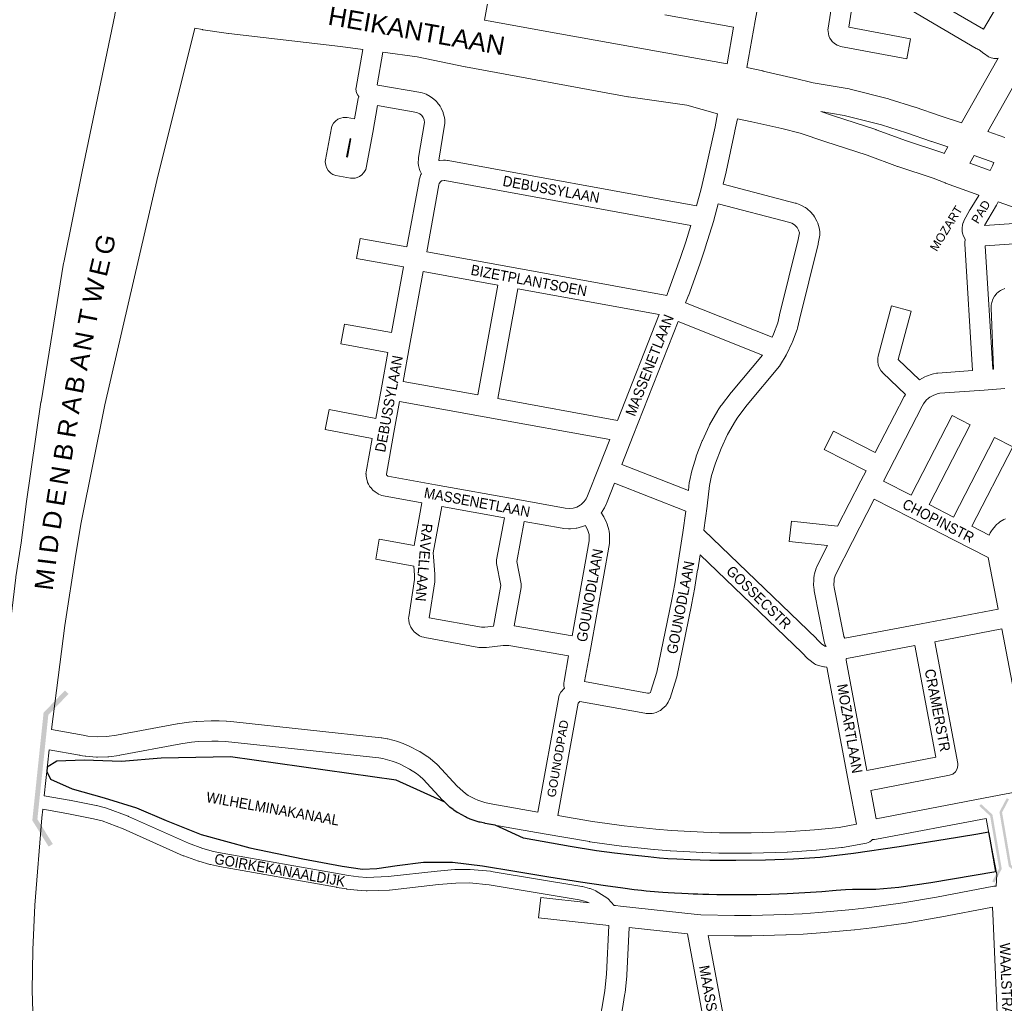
# Model space of a CAD drawing. Header units: metres. Extents: x 123817 to 142006, y 393105 to 406084.
# Tile 99 of 138: x 132752 to 133479, y 398729 to 399456. Entities that reach past the tile are written whole.
import ezdxf
from ezdxf.enums import TextEntityAlignment as Align

# ---------------------------------------------------------------- set-up
doc = ezdxf.new("R2010")
doc.units = ezdxf.units.M
doc.header["$MEASUREMENT"] = 0
doc.styles.add('Style-Arial', font='arial.ttf')

# ---------------------------------------------------------------- blocks, each defined once
blk = doc.blocks.new('gg0-viaduct_95')
at = {"linetype": 'Continuous', "lineweight": 0}
blk.add_hatch(color=7, dxfattribs=at).paths.add_polyline_path([(-55.8, -16.9), (-58, -14), (-40, 0), (40, 0), (58, -14), (55.8, -16.9), (38.7, -3.7), (-38.7, -3.7)])
blk = doc.blocks.new('gg0-viaduct_96')
at = {"linetype": 'Continuous', "lineweight": 0}
blk.add_hatch(color=7, dxfattribs=at).paths.add_polyline_path([(-55.8, -16.9), (-58, -14), (-40, 0), (40, 0), (58, -14), (55.8, -16.9), (38.7, -3.7), (-38.7, -3.7)])
blk = doc.blocks.new('gg0-viaduct_98')
at = {"linetype": 'Continuous', "lineweight": 0}
blk.add_hatch(color=7, dxfattribs=at).paths.add_polyline_path([(55.76, -16.89), (38.75, -3.66), (-38.75, -3.66), (-55.76, -16.89), (-58, -14), (-40, 0), (40, 0), (58, -14)])

msp = doc.modelspace()

# ---------------------------------------------------------------- linework, layer by layer
at = {"color": 9, "linetype": 'Continuous', "lineweight": 0, "flags": 128}
for points in [[(133463.67, 399448.8), (133418.66, 399475.33), (133417.09, 399476.6), (133418.72, 399478.6), (133419.34, 399479.51), (133446.55, 399525.6), (133446.55, 399525.6), (133446.55, 399525.6), (133500.12, 399616.49), (133526.18, 399660.67), (133572.29, 399633.38), (133547.23, 399590.74), (133463.67, 399448.8)], [(133099.95, 399482.77), (133094.98, 399455.44)], [(133298.22, 399472.41), (133295.13, 399455.09), (133288.95, 399420.45)], [(133367.14, 399469.33), (133364.12, 399450.23), (133409.72, 399441.82), (133407, 399427.07), (133358.16, 399436.08), (133355.77, 399436.96), (133355.48, 399437.13), (133353.69, 399438.28), (133351.97, 399439.78), (133351.42, 399440.53), (133350.26, 399442.32), (133349.51, 399443.83), (133349.14, 399445.32), (133348.83, 399447.43), (133348.76, 399448.5), (133348.96, 399449.67), (133348.85, 399449.67), (133352.38, 399471.99)], [(133274.22, 399423.3), (133279.05, 399450.35), (133228.16, 399459.5)], [(133460.48, 399433.6), (133459.84, 399433.82), (133458.91, 399434.24), (133458.29, 399434.56), (133458.23, 399434.6), (133410.57, 399462.68)], [(133154.06, 398962.05), (133153.77, 398963.58), (133153.73, 398965.57), (133153.73, 398965.73), (133153.96, 398967.05), (133153.85, 398967.06), (133157.22, 398985.79), (133113.06, 398993.41), (133110.25, 398993.59), (133108.85, 398993.47), (133096.59, 398992.07), (133095.87, 398992.02), (133092.44, 398991.96), (133091, 398992.07), (133090.95, 398992.08), (133050.89, 398999.41), (133050.15, 398999.58), (133048.82, 398999.97), (133047.16, 399000.68), (133046.98, 399000.78), (133044.97, 399002.02), (133043.16, 399003.59), (133043.08, 399003.68), (133041.59, 399005.51), (133040.59, 399007.12), (133040.1, 399008.2), (133039.88, 399008.75), (133039.54, 399010.01), (133039.13, 399012.33), (133039.02, 399013.63), (133039.22, 399014.81), (133039.11, 399014.8), (133043.47, 399042.33), (133043.45, 399045.36), (133042.89, 399052.21), (133014.68, 399057.38), (133017.38, 399072.13), (133043, 399067.44), (133048.76, 399098.9), (133020.37, 399104.07), (133019.26, 399104.36), (133017.99, 399104.8), (133016.7, 399105.39), (133016.48, 399105.52), (133014.21, 399106.94), (133012.52, 399108.39), (133011, 399110.13), (133010.92, 399110.22), (133010.23, 399111.2), (133009.36, 399112.66), (133008.75, 399113.94), (133008.56, 399114.52), (133007.86, 399117.1), (133007.6, 399118.76), (133007.54, 399120.1), (133007.53, 399120.42), (133007.76, 399121.73), (133007.65, 399121.74), (133012.05, 399146.35), (132977.39, 399153.13), (132980.28, 399167.86), (133014.71, 399161.12), (133018.87, 399183.96), (133018.87, 399183.96), (133023.59, 399209.95), (132988.98, 399216.28), (132991.68, 399231.04), (133026.28, 399224.71), (133035.12, 399273.28), (133000.63, 399279.46), (133003.27, 399294.23), (133037.8, 399288.04), (133046.69, 399336.91), (133046.81, 399337.46), (133047.23, 399339.04), (133047.44, 399339.72), (133047.57, 399340.05), (133048.14, 399341.42), (133048.46, 399342), (133048.17, 399342.5), (133047.55, 399343.84), (133047.3, 399344.45), (133047.05, 399345.27), (133046.36, 399348.15), (133046.16, 399349.89), (133046.16, 399350.16), (133046.27, 399353.12), (133046.37, 399354.09), (133050.7, 399379.8), (133050.7, 399380.46), (133050.6, 399381.32), (133050.45, 399381.95), (133049.69, 399383.73), (133048.66, 399385.11), (133047.35, 399386.22), (133045.63, 399387.1), (133045.04, 399387.28), (133016.11, 399392.41), (133012.51, 399372.65), (133012.51, 399372.64), (133012.51, 399372.62), (133007.64, 399346.41), (133007.31, 399345.21), (133006.01, 399342.96), (133005.77, 399342.69), (133004.55, 399341.37), (133002.79, 399339.96), (133000.97, 399339.21), (132999.47, 399338.81), (132998.85, 399338.67), (132996.24, 399338.67), (132996.2, 399338.68), (132985.32, 399340.67), (132982.92, 399341.55), (132981.59, 399342.53), (132980.26, 399343.76), (132979.59, 399344.45), (132978.29, 399346.71), (132978.01, 399347.68), (132977.63, 399349.44), (132977.45, 399351.04), (132977.7, 399352.41), (132977.58, 399352.41), (132981.95, 399375.92), (132982.28, 399377.12), (132983.58, 399379.37), (132983.82, 399379.64), (132985.04, 399380.96), (132986.8, 399382.37), (132988.94, 399383.2), (132990.69, 399383.58), (132991, 399383.64), (132993.6, 399383.64), (132993.61, 399383.64), (132999.09, 399382.68), (133001.8, 399397.54), (133002.13, 399398.76), (133002.19, 399398.93), (133002.25, 399399.08), (133001.54, 399400.07), (133000.59, 399401.87), (133000.14, 399404.44), (133000.37, 399405.75), (133000.25, 399405.73), (133005.17, 399433.87)], [(133267.28, 399386.28), (133265.39, 399376.63), (133258.88, 399346.85), (133255.09, 399330.81), (133251.79, 399318.39), (133068.21, 399351.8), (133068.17, 399351.81), (133067.7, 399351.87), (133066.23, 399352.04), (133064.72, 399352.06), (133061.77, 399351.79), (133061.23, 399351.72), (133061.24, 399352.08), (133065.6, 399377.94), (133065.71, 399379.18), (133065.71, 399379.2), (133065.7, 399380.93), (133065.65, 399381.8), (133065.45, 399383.52), (133065.29, 399384.37), (133064.89, 399386.06), (133064.64, 399386.88), (133064.49, 399387.28), (133063.12, 399390.46), (133062.26, 399391.96), (133060.2, 399394.74), (133059.92, 399395.09), (133059.02, 399396), (133056.38, 399398.23), (133055.28, 399399), (133054.94, 399399.19), (133051.86, 399400.76), (133050.65, 399401.24), (133049, 399401.75), (133048.11, 399401.97), (133016.28, 399407.61), (133016.27, 399407.61), (133015.81, 399407.65), (133020.05, 399431.88)], [(133281.87, 399382.7), (133280.09, 399373.66), (133280.06, 399373.5), (133273.52, 399343.59), (133273.49, 399343.46), (133271.35, 399334.39), (133324.66, 399320.42), (133325.19, 399320.25), (133327.58, 399319.44), (133328.83, 399318.87), (133332.04, 399317.07), (133332.1, 399317.03), (133333.36, 399316.12), (133336.1, 399313.67), (133336.84, 399312.9), (133336.94, 399312.78), (133338.09, 399311.35), (133338.78, 399310.34), (133340.59, 399307.13), (133341.11, 399306), (133341.23, 399305.64), (133342.32, 399302.12), (133342.58, 399300.93), (133342.83, 399299.11), (133342.9, 399298.09), (133342.75, 399296.65), (133341.53, 399290.45), (133341.46, 399290.09), (133327.65, 399234.32), (133326.24, 399228.01), (133325.97, 399227.07), (133325.94, 399227), (133322.53, 399217.92), (133322.28, 399217.35), (133318.13, 399208.58), (133318.02, 399208.42), (133317.87, 399208.08), (133313.84, 399201.01), (133313.07, 399199.9), (133289.04, 399171.25), (133282.15, 399162.21), (133280.39, 399159.52), (133274.51, 399149.36), (133269.77, 399138.98), (133265.61, 399128.26), (133262.78, 399119.09), (133261.22, 399111.8), (133259.48, 399096.69), (133259.46, 399096.63), (133259.46, 399096.53), (133257.03, 399078.79), (133340.2, 398998.7), (133340.37, 398998.53), (133344.01, 398994.78), (133346.48, 398992.96), (133347.48, 398992.75), (133347.33, 398993.01), (133346.51, 398994.66), (133346.18, 398995.44), (133345.86, 398996.59), (133338.69, 399033.85), (133338.62, 399034.28), (133338.27, 399036.84), (133338.21, 399037.84), (133338.23, 399037.95), (133338.21, 399037.95), (133338.27, 399042.28), (133338.36, 399043.32), (133338.69, 399045.46), (133338.91, 399046.47), (133340.16, 399050.63), (133340.3, 399051.05), (133340.66, 399051.88), (133348.56, 399067.39), (133320.23, 399070.42), (133321.82, 399085.33), (133355.87, 399081.7), (133373.1, 399115.24), (133373.1, 399115.24), (133373.1, 399115.24), (133376.92, 399122.65), (133346.05, 399138.43), (133352.88, 399151.79), (133383.77, 399136), (133405.07, 399177.43), (133405.26, 399177.79), (133405.98, 399179.02), (133389.29, 399195.07), (133388.74, 399195.65), (133388.63, 399195.79), (133387.82, 399196.81), (133386.63, 399198.93), (133386.61, 399198.97), (133385.94, 399200.85), (133385.51, 399203.37), (133385.58, 399203.8), (133385.52, 399203.79), (133385.63, 399205.78), (133385.87, 399207.26), (133395.65, 399244.45), (133410.16, 399240.64), (133400.75, 399204.86), (133416.35, 399189.86), (133416.43, 399189.91), (133420.34, 399192.06), (133421.57, 399192.59), (133425.81, 399194.01), (133426.78, 399194.27), (133428.98, 399194.69), (133429.08, 399194.71), (133429.85, 399194.8), (133455.64, 399196.64), (133449.87, 399290.25), (133449.86, 399290.72), (133450, 399291.52), (133449.9, 399291.52), (133450.08, 399293.2), (133450.15, 399293.5)], [(132993.86, 399354.36), (132993.22, 399354.47), (132995.74, 399368.04), (132996.38, 399367.92), (132993.86, 399354.36)], [(133229.66, 399252.16), (133114.93, 399273.07), (133052.4, 399284.47), (133061.4, 399333.95), (133061.61, 399334.75), (133061.68, 399334.92), (133062.49, 399336.11), (133062.54, 399336.16), (133063.36, 399336.72), (133063.67, 399336.86), (133063.87, 399336.92), (133065.31, 399337.05), (133065.77, 399337), (133247.59, 399303.91), (133243.85, 399291.84), (133239.96, 399280.2), (133231.57, 399256.98), (133229.66, 399252.16)], [(133307.58, 399221.35), (133243.64, 399246.72), (133245.56, 399251.55), (133245.63, 399251.75), (133245.64, 399251.77), (133254.1, 399275.19), (133254.15, 399275.36), (133258.1, 399287.17), (133258.15, 399287.32), (133264.42, 399307.55), (133264.43, 399307.6), (133264.51, 399307.85), (133267.69, 399319.84), (133320.59, 399305.98), (133322.06, 399305.47), (133323.96, 399304.4), (133325.64, 399302.9), (133326.03, 399302.42), (133327.14, 399300.45), (133327.79, 399298.31), (133326.85, 399293.52), (133313.07, 399237.84), (133313.03, 399237.67), (133311.72, 399231.79), (133308.6, 399223.49), (133307.58, 399221.35)], [(133464.46, 399303.7), (133500.87, 399306.21)], [(133470.61, 399197.7), (133464.99, 399288.7), (133500.31, 399291.14)], [(133090.17, 399178.6), (133034.97, 399188.65), (133039.69, 399214.64), (133039.69, 399214.64), (133039.69, 399214.64), (133049.71, 399269.71), (133104.87, 399259.66), (133090.17, 399178.6)], [(133193.21, 399159.84), (133104.93, 399175.91), (133119.62, 399256.97), (133224.03, 399237.94), (133193.21, 399159.84)], [(133479.33, 399257.22), (133477.15, 399256.32), (133476.27, 399255.88), (133475.51, 399255.38), (133474.56, 399254.67), (133473.33, 399253.5), (133473.2, 399253.34), (133471.74, 399251.49), (133470.56, 399249.4), (133470.52, 399249.28), (133469.75, 399247.05), (133469.36, 399245.07), (133469.27, 399243.64), (133469.33, 399243.64), (133469.25, 399243.18), (133469.26, 399242.87), (133471.1, 399197.74), (133470.61, 399197.7)], [(133245.69, 399108.08), (133196.51, 399127.33), (133204.9, 399148.6), (133238.11, 399232.77), (133300.35, 399208.08), (133277.44, 399180.76), (133277.22, 399180.49), (133270.06, 399171.09), (133269.75, 399170.65), (133267.72, 399167.56), (133267.51, 399167.21), (133261.35, 399156.56), (133261.02, 399155.92), (133256.04, 399145.02), (133255.86, 399144.61), (133251.53, 399133.44), (133251.48, 399133.29), (133251.36, 399132.94), (133248.35, 399123.2), (133248.18, 399122.55), (133246.48, 399114.59), (133246.36, 399113.88), (133245.69, 399108.08)], [(133479.42, 399183.29), (133464.12, 399182.2), (133431.36, 399179.87), (133430.09, 399179.63), (133426.97, 399178.58), (133424.09, 399177), (133423.02, 399176.21), (133421.42, 399174.74), (133419.32, 399172.12), (133418.31, 399170.39), (133393.69, 399122.48), (133393.69, 399122.48), (133393.69, 399122.48), (133389.87, 399115.05), (133410.27, 399104.56), (133440.58, 399163.46), (133453.92, 399156.6), (133423.61, 399097.69), (133441.61, 399088.44), (133471.9, 399147.23), (133485.23, 399140.36), (133454.95, 399081.58), (133467.86, 399074.93)], [(133157.79, 399094.67), (133154.69, 399094.93), (133119.79, 399101.26), (133058.83, 399112.31), (133023.67, 399118.71), (133023.11, 399119.07), (133022.77, 399119.46), (133022.76, 399119.47), (133022.59, 399120.09), (133028.11, 399150.96), (133032.28, 399173.9), (133094.87, 399162.5), (133187.6, 399145.61), (133179.8, 399125.84), (133179.8, 399125.84), (133171.21, 399104.05), (133170.23, 399101.99), (133169.54, 399100.88), (133168.81, 399099.92), (133166.58, 399097.75), (133165.75, 399097.14), (133163.16, 399095.77), (133160.53, 399094.96), (133157.79, 399094.67)], [(133216.68, 398958.27), (133215.58, 398958.3), (133169.05, 398966.85), (133173.33, 398990.57), (133173.33, 398990.57), (133173.33, 398990.58), (133187.36, 399068.93), (133187.47, 399070.25), (133187.47, 399070.26), (133187.47, 399074.72), (133187.41, 399075.73), (133187.11, 399077.94), (133186.9, 399078.93), (133185.72, 399083.23), (133185.53, 399083.81), (133185.25, 399084.49), (133183.31, 399088.51), (133182.82, 399089.39), (133181.59, 399091.26), (133181.33, 399091.61), (133181.66, 399092.04), (133182.07, 399092.63), (133183.18, 399094.41), (133183.6, 399095.17), (133184.87, 399097.85), (133185.07, 399098.31), (133191.01, 399113.37), (133243.79, 399092.71), (133241.66, 399077.11), (133237.73, 399051.82), (133235.58, 399039.05), (133233.24, 399026.33), (133222.49, 398973.84), (133217.97, 398959.66), (133217.6, 398958.87), (133217.16, 398958.48), (133216.68, 398958.27)], [(133361.36, 398998.86), (133360.57, 399000.08), (133360.39, 399000.43), (133353.46, 399036.47), (133353.21, 399038.28), (133353.26, 399041.55), (133353.43, 399042.67), (133354.33, 399045.68), (133366.86, 399070.28), (133383.02, 399101.71), (133410.08, 399087.79), (133410.08, 399087.79), (133410.08, 399087.79), (133441.41, 399071.67), (133467.19, 399058.41), (133474.5, 399020.48), (133417.61, 399009.61), (133361.36, 398998.86)], [(133092.92, 399006.97), (133054.18, 399014.06), (133058.38, 399040.59), (133058.47, 399041.76), (133058.47, 399041.79), (133058.45, 399045.72), (133058.43, 399046.31), (133057.37, 399059.02), (133057.25, 399062.01), (133063.52, 399096.21), (133109.72, 399087.84), (133104.05, 399056.85), (133103.93, 399055.5), (133104.05, 399054.13), (133107.1, 399037.78), (133101.69, 399007.75), (133095.25, 399007.01), (133092.92, 399006.97)], [(133159.88, 399000.56), (133116.97, 399007.96), (133122.11, 399036.47), (133122.22, 399037.8), (133122.1, 399039.17), (133119.05, 399055.52), (133124.48, 399085.16), (133152.36, 399080.11), (133152.4, 399080.1), (133153.07, 399080.01), (133157.24, 399079.66), (133158.67, 399079.68), (133162.84, 399080.12), (133163.34, 399080.19), (133164.24, 399080.41), (133168.24, 399081.64), (133169.56, 399082.18), (133169.59, 399082.2), (133170.01, 399081.57), (133171.43, 399078.6), (133172.31, 399075.43), (133172.47, 399074.21), (133172.47, 399070.92), (133159.88, 399000.56)], [(133467.86, 399074.93), (133468.08, 399075.54), (133468.09, 399075.57), (133468.62, 399076.72), (133469.48, 399078.23), (133470.22, 399079.29), (133472.42, 399081.96), (133472.45, 399081.99), (133473.33, 399082.88), (133474.65, 399084.01), (133475.71, 399084.76), (133478.68, 399086.51), (133478.74, 399086.55), (133479.86, 399087.07)], [(133165.43, 398952.26), (133213.42, 398943.45), (133213.47, 398943.44), (133214.53, 398943.33), (133217.21, 398943.24), (133218.75, 398943.35), (133218.88, 398943.38), (133220.19, 398943.63), (133221.79, 398944.13), (133224.24, 398945.21), (133224.96, 398945.58), (133226.12, 398946.4), (133228.14, 398948.15), (133228.98, 398949), (133229.28, 398949.38), (133230.07, 398950.46), (133230.83, 398951.74), (133231.77, 398953.77), (133232.02, 398954.36), (133232.12, 398954.65), (133236.9, 398969.67), (133237.1, 398970.44), (133247.95, 399023.4), (133247.97, 399023.54), (133250.34, 399036.39), (133250.36, 399036.5), (133252.53, 399049.38), (133252.55, 399049.47), (133254.28, 399060.62), (133329.7, 398987.99), (133333.68, 398983.89), (133334.6, 398983.08), (133338.87, 398979.93), (133339.57, 398979.47), (133341.76, 398978.63), (133345.71, 398977.79), (133345.97, 398977.74), (133346.29, 398977.69), (133347.88, 398977.48), (133364.25, 398891.08), (133369.85, 398861.5)], [(133384.35, 398865.55), (133380.38, 398886.51), (133438.66, 398897.61), (133441.01, 398898.48), (133443, 398900.16), (133444.31, 398902.41), (133444.76, 398904.98), (133444.63, 398906.36), (133427.77, 398996.28), (133477.33, 399005.75), (133493.58, 398920.96)], [(133377.59, 398901.25), (133362.16, 398982.67), (133362.13, 398983.38), (133362.23, 398983.56), (133362.45, 398983.76), (133362.52, 398983.79), (133362.74, 398983.85), (133413.04, 398993.46), (133428.51, 398910.95), (133377.59, 398901.25)], [(132775.11, 398931.43), (132798.61, 398927.16), (132802.05, 398926.62), (132809.1, 398926.09), (132816.06, 398926.27), (132823.15, 398927.2), (132868.14, 398935.56), (132868.21, 398935.57), (132868.38, 398935.6), (132876.57, 398936.85), (132876.94, 398936.9), (132882.16, 398937.44), (132882.59, 398937.47), (132893.08, 398937.94), (132893.51, 398937.95), (132898.76, 398937.89), (132899.05, 398937.88), (132904.3, 398937.62), (132904.58, 398937.6), (132909.81, 398937.13), (132909.96, 398937.12), (133018.8, 398925.37), (133019.3, 398925.3), (133019.35, 398925.29), (133023.07, 398924.61), (133023.65, 398924.48), (133030.94, 398922.53), (133031.51, 398922.35), (133035.07, 398921.09), (133035.44, 398920.95), (133038.92, 398919.5), (133039.52, 398919.22), (133046.97, 398915.32), (133047.25, 398915.17)], [(133039.69, 398902.2), (133032.86, 398905.77), (133029.86, 398907.02), (133026.77, 398908.11), (133020.06, 398909.91), (133016.91, 398910.49), (132908.42, 398922.2), (132903.4, 398922.64), (132898.44, 398922.89), (132893.55, 398922.95), (132883.48, 398922.49), (132878.65, 398922), (132870.76, 398920.79), (132825.69, 398912.42), (132825.63, 398912.4), (132825.3, 398912.35), (132817.62, 398911.35), (132816.85, 398911.29), (132809.11, 398911.08), (132808.34, 398911.1), (132800.62, 398911.69), (132800.04, 398911.76), (132796.21, 398912.35), (132796.06, 398912.38), (132796.02, 398912.38), (132773.39, 398916.5)], [(133629.24, 398912.11), (133470.16, 398881.86), (133384.35, 398865.55)], [(133465.61, 398865.73), (133384.69, 398850.34), (133384.6, 398850.32), (133383.23, 398850.21), (133381.74, 398850.22)], [(133473.58, 398824.33), (133473.06, 398815.68), (133471.36, 398815.68), (133471.25, 398815.66), (133428.84, 398807.51), (133404.16, 398803.28), (133379.38, 398799.83), (133367.02, 398798.42), (133342.07, 398796.15), (133329.62, 398795.32), (133317.17, 398794.69), (133292.12, 398794.01), (133279.68, 398793.97), (133254.87, 398794.48), (133252.1, 398794.78), (133195.64, 398800.91), (133195.64, 398800.91), (133195.64, 398800.91), (133191.85, 398801.32), (133190.89, 398801.43)], [(133156.6, 398647.92), (133156.63, 398648.2), (133157.41, 398652.6), (133157.75, 398653.86), (133157.75, 398653.87), (133175.79, 398703.18), (133177.6, 398708.88), (133180.76, 398720.76), (133182.01, 398726.59), (133184.02, 398738.66), (133185.26, 398750.81), (133187, 398786.76), (133134.97, 398792.41), (133136.59, 398807.32), (133172.45, 398803.43)], [(133281.38, 398667.19), (133260.41, 398779.36), (133279.47, 398778.97), (133279.64, 398778.97), (133292.26, 398779.01), (133292.44, 398779.01), (133317.67, 398779.7), (133317.84, 398779.7), (133330.45, 398780.34), (133330.56, 398780.35), (133343.15, 398781.19), (133343.33, 398781.21), (133368.46, 398783.49), (133368.64, 398783.5), (133381.17, 398784.94), (133381.35, 398784.96), (133406.35, 398788.44), (133406.58, 398788.47), (133431.45, 398792.73), (133431.49, 398792.74), (133431.6, 398792.76), (133470.41, 398800.22), (133470.83, 398790.11), (133470.83, 398790.11), (133470.83, 398790.11), (133475.43, 398681.6)], [(133266.54, 398664.95), (133244.95, 398780.47), (133201.94, 398785.14), (133200.23, 398749.88), (133200.2, 398749.48), (133198.92, 398736.9), (133198.85, 398736.43), (133196.78, 398723.96), (133196.71, 398723.61), (133195.38, 398717.42), (133195.3, 398717.08), (133192.05, 398704.85), (133191.95, 398704.51), (133190.04, 398698.48), (133189.94, 398698.19), (133189.93, 398698.18), (133172.46, 398650.41)]]:
    msp.add_lwpolyline(points, dxfattribs=at)
at = {"color": 1, "linetype": 'Continuous', "lineweight": 0, "flags": 128}
for points in [[(132736.01, 398938.66), (132748.91, 399043.86), (132748.96, 399044.25), (132752.7, 399069.28), (132756.42, 399097.91), (132756.45, 399098.15), (132767.44, 399173.27), (132767.47, 399173.52), (132784.16, 399275.89), (132784.26, 399276.45), (132797.83, 399343.6), (132797.85, 399343.69), (132821.97, 399459.32), (132822.08, 399459.8), (132825.05, 399472.01)], [(132775.11, 398931.43), (132785.13, 399008.33), (132793.09, 399061.06), (132797.03, 399084.5), (132814.56, 399171.24), (132852.99, 399337.12), (132881.07, 399449.7)], [(132773.39, 398916.5), (132769.86, 398882.46)], [(132762.31, 398691.59), (132761.01, 398738.74), (132761.38, 398768.66), (132762.88, 398801.68), (132768.18, 398866.13), (132768.83, 398872.49)]]:
    msp.add_lwpolyline(points, dxfattribs=at)
at = {"color": 40, "linetype": 'Continuous', "lineweight": 0, "flags": 128}
for points in [[(133005.17, 399433.87), (132988.68, 399436.08), (132906.18, 399445.73), (132905.93, 399445.76), (132887.37, 399448.42), (132887.04, 399448.47), (132886.76, 399448.53), (132881.07, 399449.7)], [(133274.22, 399423.3), (133150.83, 399445.42), (133094.98, 399455.44)], [(133267.28, 399386.28), (133244.57, 399392.8), (133201.4, 399398.91), (133201.06, 399398.96), (133200.98, 399398.97), (133081.09, 399421.1), (133081.08, 399421.1), (133080.88, 399421.14), (133045.34, 399428.5), (133020.05, 399431.88)], [(133288.95, 399420.45), (133300.77, 399417.98), (133300.96, 399417.94), (133323.61, 399412.74), (133323.78, 399412.7), (133337.79, 399409.22), (133364.33, 399404.8), (133364.42, 399404.78), (133365.16, 399404.63), (133393.46, 399397.41), (133393.99, 399397.26), (133412.9, 399391.3), (133413.16, 399391.21), (133431.61, 399384.83), (133447.52, 399379.77), (133474.53, 399427.46)], [(133479.39, 399368.82), (133466.81, 399373.25), (133500.46, 399432.64)], [(133434.64, 399357.04), (133437.44, 399361.99), (133425.42, 399365.81), (133425.19, 399365.89), (133406.75, 399372.26), (133388.25, 399378.1), (133360.63, 399385.14), (133343.42, 399388.01), (133352.77, 399384.83), (133384.12, 399374.66), (133384.49, 399374.53), (133406.77, 399366.34), (133432.97, 399357.68), (133433.52, 399357.48), (133434.64, 399357.04)], [(133460.22, 399326.3), (133435.67, 399335.12), (133435.51, 399335.19), (133435.36, 399335.24), (133426.42, 399338.78), (133400.34, 399347.4), (133400.03, 399347.51), (133377.76, 399355.69), (133346.54, 399365.83), (133346.41, 399365.87), (133328.33, 399372.01), (133314.77, 399375.37), (133292.64, 399380.45), (133281.87, 399382.7)], [(133468.7, 399344.51), (133453.6, 399349.93), (133456.79, 399355.57), (133471.39, 399350.43)], [(133758.4, 399223.63), (133723.46, 399233.7), (133722.91, 399233.87), (133474.41, 399321.25)]]:
    msp.add_lwpolyline(points, dxfattribs=at)
at = {"color": 191, "linetype": 'Continuous', "lineweight": 0, "flags": 128}
for points in [[(133474.53, 399427.46), (133473.88, 399427.3), (133471.27, 399427.3), (133470.68, 399427.43), (133469.29, 399427.79), (133467.43, 399428.55), (133467.06, 399428.78), (133464.4, 399430.53), (133463.87, 399430.92), (133460.48, 399433.6)], [(133471.39, 399350.43), (133470.28, 399347.9), (133468.7, 399344.51)], [(133450.15, 399293.5), (133448.69, 399296.59), (133448.41, 399297.24), (133447.98, 399299.31), (133447.84, 399301.45), (133447.82, 399301.95), (133448.24, 399304.33), (133448.21, 399304.33), (133448.76, 399305.96), (133448.82, 399306.14), (133449.27, 399307.15), (133453.68, 399315.28), (133453.83, 399315.56), (133460.12, 399326.09), (133460.22, 399326.3)], [(133474.41, 399321.25), (133473.56, 399319.41), (133473.2, 399318.73), (133466.79, 399308), (133464.46, 399303.7)], [(133047.25, 398915.17), (133047.63, 398914.94), (133053.21, 398911.26), (133053.67, 398910.93), (133056.66, 398908.62), (133056.97, 398908.37), (133059.83, 398905.9), (133060.43, 398905.32), (133074.92, 398889.68), (133079.03, 398885.79), (133081.02, 398884.23), (133083.11, 398882.8), (133087.96, 398880.13), (133090.17, 398879.17), (133095.43, 398877.48), (133098.4, 398876.84), (133134.37, 398870.45), (133149.86, 398955.49), (133150.19, 398956.71), (133151.48, 398958.94), (133154.06, 398962.05)], [(133369.85, 398861.5), (133357, 398859.15), (133338.88, 398857.28), (133318.02, 398855.88), (133292.04, 398855.09), (133280.32, 398855.03), (133268.57, 398855.17), (133256.85, 398855.51), (133233.31, 398856.78), (133221.65, 398857.7), (133198.24, 398860.16), (133174.95, 398863.4), (133149.15, 398867.86), (133164.26, 398950.86), (133165.43, 398952.26)], [(133381.74, 398850.22), (133381.03, 398849.54), (133379.6, 398848.47), (133377.2, 398847.59), (133359.41, 398844.34), (133359.37, 398844.34), (133358.83, 398844.26), (133340.29, 398842.35), (133340.02, 398842.33), (133318.89, 398840.9), (133318.62, 398840.89), (133292.4, 398840.09), (133292.21, 398840.09), (133280.33, 398840.03), (133280.2, 398840.03), (133268.32, 398840.17), (133268.2, 398840.18), (133256.32, 398840.52), (133256.13, 398840.52), (133232.4, 398841.81), (133232.21, 398841.82), (133220.37, 398842.76), (133220.18, 398842.78), (133196.55, 398845.25), (133196.3, 398845.28), (133172.76, 398848.56), (133172.51, 398848.59), (133139.14, 398854.37), (133139.11, 398854.37), (133139.1, 398854.38), (133095.64, 398862.09), (133095.38, 398862.14), (133091.91, 398862.89), (133091.18, 398863.09), (133085.23, 398865.01), (133084.55, 398865.26), (133081.68, 398866.5), (133081.03, 398866.82), (133075.55, 398869.84), (133075.43, 398869.91), (133074.94, 398870.21), (133072.36, 398871.98), (133071.97, 398872.26), (133069.5, 398874.19), (133068.96, 398874.66), (133064.42, 398878.97), (133064.08, 398879.31), (133049.71, 398894.82), (133047.32, 398896.88), (133044.72, 398898.89), (133039.69, 398902.2)], [(133465.61, 398865.73), (133467.18, 398857.59), (133473.58, 398824.33)]]:
    msp.add_lwpolyline(points, dxfattribs=at)
at = {"flags": 128}
msp.add_lwpolyline([(132771.67, 398900.38), (132774.47, 398894.74), (132790.51, 398887.51), (132814.11, 398881.04), (132838.11, 398873.54), (132859.82, 398864.12), (132885.77, 398853.87), (132921.82, 398844.07), (132960.83, 398835.91), (132989.86, 398830.48), (133004.99, 398828.23), (133015.62, 398828.69), (133030.55, 398831.07), (133049.99, 398833.42), (133071.4, 398833.51), (133093.71, 398830.82), (133117.46, 398826.72), (133142.51, 398822.51), (133165.98, 398818.82), (133184.51, 398816.11), (133197.33, 398814.39), (133205.71, 398813.36), (133210.98, 398812.74), (133214.49, 398812.36), (133217.53, 398812.06), (133220.57, 398811.79), (133223.6, 398811.53), (133226.81, 398811.29), (133230.67, 398811.04), (133235.54, 398810.77), (133240.81, 398810.5), (133245.49, 398810.28), (133249.24, 398810.12), (133252.65, 398809.99), (133256.36, 398809.88), (133260.9, 398809.77), (133266.76, 398809.67), (133273.76, 398809.58), (133281.06, 398809.52), (133288.23, 398809.52), (133296.27, 398809.63), (133306.41, 398809.9), (133318.55, 398810.37), (133331.6, 398811.04), (133344.25, 398811.88), (133354.78, 398812.69), (133361.74, 398813.26), (133366.8, 398813.53), (133373.35, 398813.52), (133384.16, 398813.61), (133401.07, 398814.89), (133424.69, 398818.37), (133472.87, 398826.48), (133468.53, 398850.55), (133467.56, 398855.59), (133458.03, 398853.97), (133435.36, 398850.29), (133401.29, 398844.84), (133367.75, 398839.86), (133343.06, 398836.92), (133323.3, 398835.56), (133302.62, 398834.94), (133280.84, 398834.69), (133261.58, 398834.78), (133247.2, 398835.13), (133237.17, 398835.58), (133230.39, 398835.98), (133224.39, 398836.46), (133216.03, 398837.27), (133204.24, 398838.52), (133191.13, 398840.05), (133177.86, 398841.87), (133158.27, 398845.07), (133123.98, 398851.24), (133103.03, 398860.78), (133095.64, 398862.09), (133095.38, 398862.14), (133091.91, 398862.89), (133091.18, 398863.09), (133085.23, 398865.01), (133084.55, 398865.26), (133081.68, 398866.5), (133081.03, 398866.82), (133075.55, 398869.84), (133074.94, 398870.21), (133072.36, 398871.98), (133071.97, 398872.26), (133069.5, 398874.19), (133068.96, 398874.66), (133065.67, 398877.79), (133029.81, 398894.11), (132907.48, 398911.22), (132856.24, 398910.27), (132826.86, 398907.78), (132799.42, 398908.72), (132779.1, 398908.1), (132772, 398903.56)], close=True, dxfattribs=at)
at = {"color": 111, "linetype": 'Continuous', "lineweight": 0, "flags": 128}
for points in [[(132769.86, 398882.46), (132788.34, 398879.16), (132788.43, 398879.14), (132808.24, 398875.25), (132808.42, 398875.21), (132815.13, 398873.63), (132815.76, 398873.44), (132831.87, 398867.33), (132832.14, 398867.22), (132876.37, 398847.41), (132887.06, 398843.64), (132894.86, 398841.41), (132901.23, 398840.09), (132987.59, 398824.7), (132994.72, 398823.5), (133002.1, 398822.64), (133008.22, 398822.15), (133023.97, 398822.83), (133060.06, 398826.85), (133060.2, 398826.86), (133073.15, 398827.95), (133073.49, 398827.96), (133084.01, 398828.12), (133084.55, 398828.1), (133099.6, 398826.71), (133099.96, 398826.66), (133166.96, 398815.46), (133167, 398815.45), (133167.34, 398815.38), (133172.52, 398814.08), (133173.12, 398813.89), (133176.7, 398812.51), (133177.39, 398812.18), (133177.55, 398812.08), (133185.35, 398807.19), (133186.38, 398806.34), (133190.89, 398801.43)], [(132768.83, 398872.49), (132786.54, 398869.32), (132806.22, 398865.45), (132812.52, 398863.97), (132828.19, 398858.03), (132872.47, 398838.2), (132872.85, 398838.05), (132883.87, 398834.16), (132884.16, 398834.07), (132892.29, 398831.75), (132892.65, 398831.66), (132899.26, 398830.29), (132899.4, 398830.26), (132985.86, 398814.85), (132985.87, 398814.84), (132985.91, 398814.84), (132993.2, 398813.62), (132993.44, 398813.58), (133001.03, 398812.7), (133001.2, 398812.68), (133007.73, 398812.15), (133008.35, 398812.14), (133024.57, 398812.85), (133024.91, 398812.87), (133061.1, 398816.91), (133073.81, 398817.97), (133083.89, 398818.12), (133098.49, 398816.77), (133165.11, 398805.63), (133169.8, 398804.46), (133172.45, 398803.43)]]:
    msp.add_lwpolyline(points, dxfattribs=at)

# ---------------------------------------------------------------- block references
at = {"color": 7, "linetype": 'Continuous', "lineweight": 0, "rotation": 84.02252352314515}
msp.add_blockref('gg0-viaduct_98', (132765.2, 398904.08), dxfattribs=at)
at = {"color": 7, "linetype": 'Continuous', "lineweight": 0, "xscale": 0.507812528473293, "yscale": 0.5023392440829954, "zscale": 0.507812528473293}
for name, p, rotation in [('gg0-viaduct_95', (133473.72, 398848.55), 279.7409525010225), ('gg0-viaduct_96', (133478.9, 398850.49), 99.74095250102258)]:
    msp.add_blockref(name, p, dxfattribs=dict(at, rotation=rotation))

# ---------------------------------------------------------------- texts
at = {"style": 'Style-Arial'}
for s, rotation, p in [('HEIKANTLAAN', 350.05962, (133044.93, 399447.64)), ('G', 76.58767, (132814.77, 399289.91)), ('E', 76.58767, (132810.74, 399273)), ('W', 76.58767, (132806.57, 399255.5)), ('T', 79.10174, (132802.2, 399235.91)), ('N', 79.10174, (132798.82, 399218.35)), ('A', 79.10174, (132795.96, 399203.54)), ('B', 79.10174, (132792.65, 399186.32)), ('A', 80.79398, (132789.79, 399171.32)), ('R', 80.79398, (132787.01, 399154.12)), ('B', 80.79398, (132784.16, 399136.58)), ('N', 80.79398, (132781.34, 399119.15)), ('E', 80.79398, (132778.73, 399103.05)), ('D', 80.79398, (132776.01, 399086.29)), ('D', 83.01109, (132773.47, 399068.57)), ('I', 83.01109, (132771.87, 399055.51)), ('M', 83.01109, (132770.26, 399042.37))]:
    msp.add_text(s, height=13.6, rotation=rotation, dxfattribs=at).set_placement(p, align=Align.MIDDLE_CENTER)
at = {"color": 8, "style": 'Style-Arial', "width": 0.909091}
for s, rotation, p in [('DEBUSSYLAAN', 349.84292, (133144.35, 399330.57)), ('BIZETPLANTSOEN', 349.4025, (133127.92, 399263.24)), ('MASSENETLAAN', 68.55403, (133217.02, 399200.58)), ('DEBUSSYLAAN', 79.47783, (133024.44, 399172.08)), ('MASSENETLAAN', 349.49124, (133089.63, 399099.38)), ('CHOPINSTR', 332.78007, (133430.37, 399085.68)), ('RAVELLAAN', 265.05335, (133050.3, 399054.89)), ('GOUNODLAAN', 79.8858, (133172.87, 399030.57)), ('GOUNODLAAN', 79.19218, (133239.9, 399021.61)), ('GOSSECSTR', 315.99666, (133297.74, 399029.09)), ('CRAMERSTR', 280.84854, (133429.75, 398945.67)), ('MOZARTLAAN', 279.77496, (133364.87, 398932.14)), ('WILHELMINAKANAAL', 349.83963, (132938.68, 398872.96)), ('GOIRKEKANAALDIJK', 349.98003, (132943.91, 398827.58)), ('WAALSTRAAT', 272.18916, (133480.76, 398740.7)), ('MAASSTRAAT', 280.2357, (133263.09, 398724.52))]:
    msp.add_text(s, height=7.7, rotation=rotation, dxfattribs=at).set_placement(p, align=Align.MIDDLE_CENTER)
at = {"color": 8, "style": 'Style-Arial'}
for s, rotation, p in [('PAD', 58.45174, (133461.74, 399313.88)), ('MOZART', 58.45174, (133436.1, 399301.65)), ('GOUNODPAD', 80.22402, (133149.2, 398909.93))]:
    msp.add_text(s, height=6.3, rotation=rotation, dxfattribs=at).set_placement(p, align=Align.MIDDLE_CENTER)

doc.saveas('drawing.dxf')
